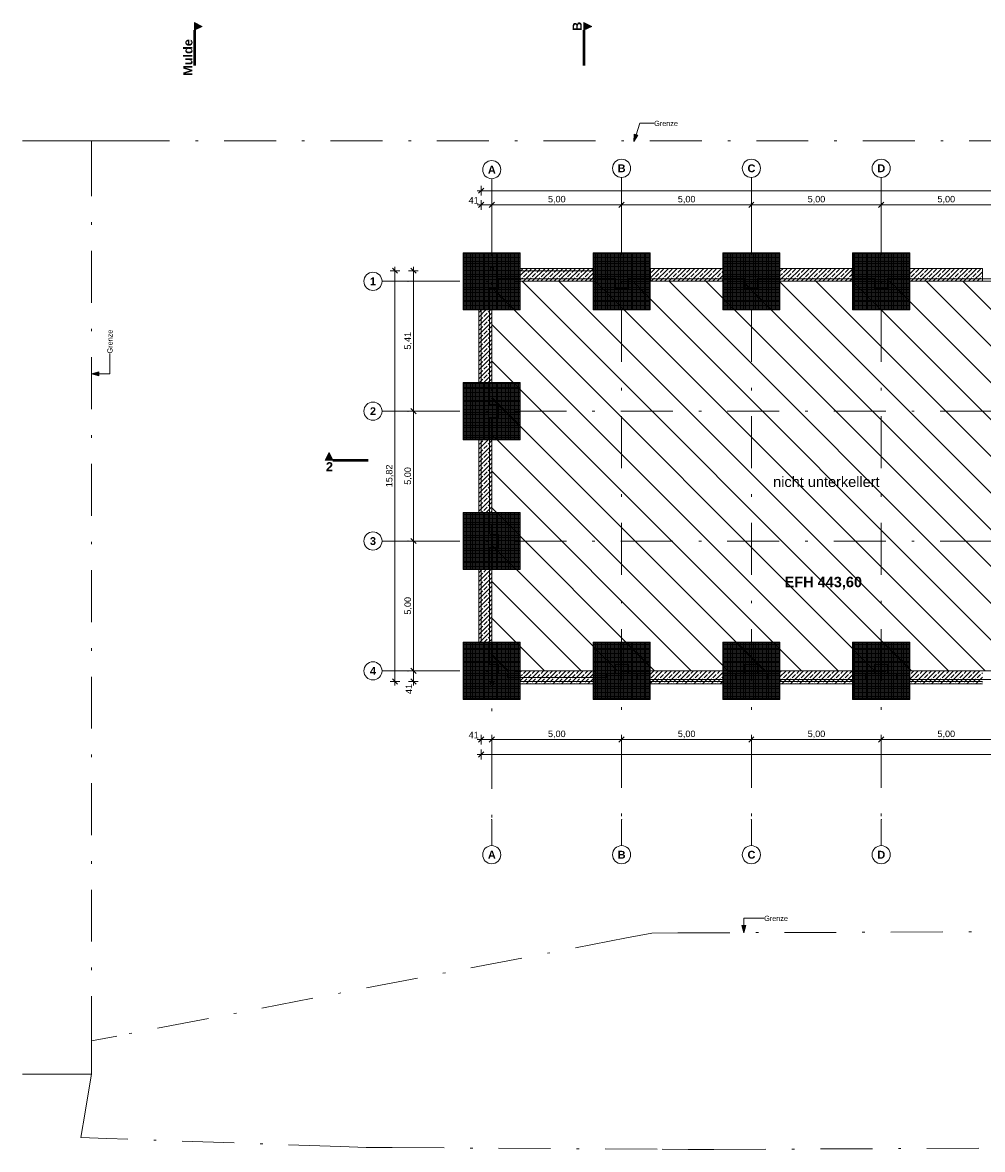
# Model space of a CAD drawing. Header units: metres. Extents: x -0.3 to 72.4, y 10.2 to 53.6.
# Tile 1 of 2: x -0.3 to 36.7, y 10.2 to 53.6. Entities that reach past the tile are written whole.
import ezdxf

# ---------------------------------------------------------------- set-up
doc = ezdxf.new("R2010")
doc.units = ezdxf.units.M
doc.header["$MEASUREMENT"] = 0
doc.linetypes.add('Raster', pattern=[0.004, 0.002, -0.001, 0, -0.001])
doc.linetypes.add('Schnittlinie', pattern=[0.006, 0.003, -0.0015, 0, -0.0015])
for name, color, linetype in [('-1._Untergeschoss _1_0', 7, 'Continuous'), ('-1._Untergeschoss _1_10 Wand außen', 7, 'Continuous'), ('-1._Untergeschoss _1_20 Fundament', 7, 'Continuous'), ('-1._Untergeschoss _1_20 Unterdämmung', 7, 'Continuous'), ('-1._Untergeschoss _1_30 Dachentwässerung', 7, 'Continuous'), ('-1._Untergeschoss _1_60 Grenzen', 7, 'Continuous'), ('-1._Untergeschoss _1_90 Achsraster', 7, 'Continuous'), ('-1._Untergeschoss _1_90 Allgemein Beschriftung', 7, 'Continuous'), ('-1._Untergeschoss _1_94 Genehmigungsplanung Bemaßung', 7, 'Continuous'), ('-1._Untergeschoss _1_98 Schnitt Marker', 7, 'Continuous')]:
    doc.layers.add(name, color=color, linetype=linetype)
doc.styles.add('ERSTELLTER_STIL_1', font='arial.ttf')
doc.styles.add('ERSTELLTER_STIL_2', font='arial.ttf')
doc.styles.add('ERSTELLTER_STIL_3', font='ARIALUNI.ttf')
pattern_1 = [(0, (28451.877617, 34848.60729), (0, 0.05), []), (90, (28451.877617, 34848.60729), (-0.05, 0), [])]
pattern_2 = [(45, (28451.87762, 34848.6073), (-0.1697056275, 0.1697056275), []), (45, (28451.79276, 34848.69214), (-0.1697056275, 0.1697056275), [0.18, -0.06])]

msp = doc.modelspace()

# ---------------------------------------------------------------- hatches: boundary and pattern name
at = {"layer": '-1._Untergeschoss _1_0', "linetype": 'Continuous', "lineweight": 18}
h = msp.add_hatch(dxfattribs=at)
h.set_pattern_fill('Bauliche_Anlagen__vorhan_39', color=8, style=0, pattern_type=2)
h.set_pattern_definition([(135, (28451.8776, 34848.6073), (0.707106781, 0.707106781), [])])
h.paths.add_polyline_path([(17.751, 43.59), (17.751, 28.59), (57.865, 28.59), (57.865, 43.59)])
at = {"layer": '-1._Untergeschoss _1_20 Fundament', "linetype": 'Continuous', "lineweight": 18}
h = msp.add_hatch(dxfattribs=at)
h.set_pattern_fill('Beton__Fertigteil_Träger_1D', color=8, style=0, pattern_type=2)
h.set_pattern_definition(pattern_1)
h.paths.add_polyline_path([(16.651, 42.49), (18.851, 42.49), (18.851, 44.69), (16.651, 44.69)])
h = msp.add_hatch(dxfattribs=at)
h.set_pattern_fill('Beton__Fertigteil_Träger_1D', color=8, style=0, pattern_type=2)
h.set_pattern_definition(pattern_1)
h.paths.add_polyline_path([(21.651, 42.49), (23.851, 42.49), (23.851, 44.69), (21.651, 44.69)])
h = msp.add_hatch(dxfattribs=at)
h.set_pattern_fill('Beton__Fertigteil_Träger_1D', color=8, style=0, pattern_type=2)
h.set_pattern_definition(pattern_1)
h.paths.add_polyline_path([(26.651, 42.49), (28.851, 42.49), (28.851, 44.69), (26.651, 44.69)])
h = msp.add_hatch(dxfattribs=at)
h.set_pattern_fill('Beton__Fertigteil_Träger_1D', color=8, style=0, pattern_type=2)
h.set_pattern_definition(pattern_1)
h.paths.add_polyline_path([(31.651, 42.49), (33.851, 42.49), (33.851, 44.69), (31.651, 44.69)])
at = {"layer": '-1._Untergeschoss _1_20 Fundament', "linetype": 'Continuous', "lineweight": 13, "true_color": 0x000100}
h = msp.add_hatch(dxfattribs=at)
h.set_pattern_fill('Beton__Stahlbeton_0001', color=98, style=0, pattern_type=2)
h.set_pattern_definition(pattern_2)
h.paths.add_polyline_path([(18.85, 43.59), (21.651, 43.59), (21.651, 44.09), (18.85, 44.09)])
h = msp.add_hatch(dxfattribs=at)
h.set_pattern_fill('Beton__Stahlbeton_0001', color=98, style=0, pattern_type=2)
h.set_pattern_definition(pattern_2)
h.paths.add_polyline_path([(23.859, 43.59), (26.657, 43.59), (26.657, 44.09), (23.859, 44.09)])
h = msp.add_hatch(dxfattribs=at)
h.set_pattern_fill('Beton__Stahlbeton_0001', color=98, style=0, pattern_type=2)
h.set_pattern_definition(pattern_2)
h.paths.add_polyline_path([(28.839, 43.59), (31.637, 43.59), (31.637, 44.09), (28.839, 44.09)])
h = msp.add_hatch(dxfattribs=at)
h.set_pattern_fill('Beton__Stahlbeton_0001', color=98, style=0, pattern_type=2)
h.set_pattern_definition(pattern_2)
h.paths.add_polyline_path([(33.851, 43.59), (36.649, 43.59), (36.649, 44.09), (33.851, 44.09)])
h = msp.add_hatch(dxfattribs=at)
h.set_pattern_fill('Beton__Stahlbeton_0001', color=98, style=0, pattern_type=2)
h.set_pattern_definition(pattern_2)
h.paths.add_polyline_path([(17.751, 39.69), (17.751, 42.49), (17.251, 42.49), (17.251, 39.69)])
at = {"layer": '-1._Untergeschoss _1_20 Fundament', "linetype": 'Continuous', "lineweight": 18}
h = msp.add_hatch(dxfattribs=at)
h.set_pattern_fill('Beton__Fertigteil_Träger_1D', color=8, style=0, pattern_type=2)
h.set_pattern_definition(pattern_1)
h.paths.add_polyline_path([(16.651, 37.49), (18.851, 37.49), (18.851, 39.69), (16.651, 39.69)])
at = {"layer": '-1._Untergeschoss _1_20 Fundament', "linetype": 'Continuous', "lineweight": 13, "true_color": 0x000100}
h = msp.add_hatch(dxfattribs=at)
h.set_pattern_fill('Beton__Stahlbeton_0001', color=98, style=0, pattern_type=2)
h.set_pattern_definition(pattern_2)
h.paths.add_polyline_path([(17.751, 34.69), (17.751, 37.49), (17.251, 37.49), (17.251, 34.69)])
at = {"layer": '-1._Untergeschoss _1_20 Fundament', "linetype": 'Continuous', "lineweight": 18}
h = msp.add_hatch(dxfattribs=at)
h.set_pattern_fill('Beton__Fertigteil_Träger_1D', color=8, style=0, pattern_type=2)
h.set_pattern_definition(pattern_1)
h.paths.add_polyline_path([(16.651, 32.49), (18.851, 32.49), (18.851, 34.69), (16.651, 34.69)])
at = {"layer": '-1._Untergeschoss _1_20 Fundament', "linetype": 'Continuous', "lineweight": 13, "true_color": 0x000100}
h = msp.add_hatch(dxfattribs=at)
h.set_pattern_fill('Beton__Stahlbeton_0001', color=98, style=0, pattern_type=2)
h.set_pattern_definition(pattern_2)
h.paths.add_polyline_path([(17.751, 29.69), (17.751, 32.49), (17.251, 32.49), (17.251, 29.69)])
at = {"layer": '-1._Untergeschoss _1_20 Fundament', "linetype": 'Continuous', "lineweight": 18}
h = msp.add_hatch(dxfattribs=at)
h.set_pattern_fill('Beton__Fertigteil_Träger_1D', color=8, style=0, pattern_type=2)
h.set_pattern_definition(pattern_1)
h.paths.add_polyline_path([(16.651, 27.49), (18.851, 27.49), (18.851, 29.69), (16.651, 29.69)])
h = msp.add_hatch(dxfattribs=at)
h.set_pattern_fill('Beton__Fertigteil_Träger_1D', color=8, style=0, pattern_type=2)
h.set_pattern_definition(pattern_1)
h.paths.add_polyline_path([(21.651, 27.49), (23.851, 27.49), (23.851, 29.69), (21.651, 29.69)])
h = msp.add_hatch(dxfattribs=at)
h.set_pattern_fill('Beton__Fertigteil_Träger_1D', color=8, style=0, pattern_type=2)
h.set_pattern_definition(pattern_1)
h.paths.add_polyline_path([(26.651, 27.49), (28.851, 27.49), (28.851, 29.69), (26.651, 29.69)])
h = msp.add_hatch(dxfattribs=at)
h.set_pattern_fill('Beton__Fertigteil_Träger_1D', color=8, style=0, pattern_type=2)
h.set_pattern_definition(pattern_1)
h.paths.add_polyline_path([(31.651, 27.49), (33.851, 27.49), (33.851, 29.69), (31.651, 29.69)])
at = {"layer": '-1._Untergeschoss _1_20 Fundament', "linetype": 'Continuous', "lineweight": 13, "true_color": 0x000100}
h = msp.add_hatch(dxfattribs=at)
h.set_pattern_fill('Beton__Stahlbeton_0001', color=98, style=0, pattern_type=2)
h.set_pattern_definition(pattern_2)
h.paths.add_polyline_path([(21.651, 28.59), (18.851, 28.59), (18.851, 28.09), (21.651, 28.09)])
h = msp.add_hatch(dxfattribs=at)
h.set_pattern_fill('Beton__Stahlbeton_0001', color=98, style=0, pattern_type=2)
h.set_pattern_definition(pattern_2)
h.paths.add_polyline_path([(26.651, 28.59), (23.851, 28.59), (23.851, 28.09), (26.651, 28.09)])
h = msp.add_hatch(dxfattribs=at)
h.set_pattern_fill('Beton__Stahlbeton_0001', color=98, style=0, pattern_type=2)
h.set_pattern_definition(pattern_2)
h.paths.add_polyline_path([(31.651, 28.59), (28.851, 28.59), (28.851, 28.09), (31.651, 28.09)])
h = msp.add_hatch(dxfattribs=at)
h.set_pattern_fill('Beton__Stahlbeton_0001', color=98, style=0, pattern_type=2)
h.set_pattern_definition(pattern_2)
h.paths.add_polyline_path([(36.651, 28.59), (33.851, 28.59), (33.851, 28.09), (36.651, 28.09)])
at = {"layer": '-1._Untergeschoss _1_90 Allgemein Beschriftung', "linetype": 'Continuous', "lineweight": 0, "true_color": 0x000000}
for points in [[(23.224, 48.97), (23.383, 49.212), (23.241, 49.26)], [(2.342, 40.031), (2.622, 39.956), (2.622, 40.106)], [(27.46, 18.508), (27.535, 18.788), (27.385, 18.788)]]:
    msp.add_hatch(color=18, dxfattribs=at).paths.add_polyline_path(points)
at = {"layer": '-1._Untergeschoss _1_98 Schnitt Marker', "linetype": 'Continuous', "lineweight": 0, "true_color": 0x000000}
for points in [[(6.304, 53.555), (6.304, 53.255), (6.604, 53.405)], [(21.302, 53.555), (21.302, 53.255), (21.602, 53.405)], [(11.335, 36.705), (11.635, 36.705), (11.485, 37.005)]]:
    msp.add_hatch(color=18, dxfattribs=at).paths.add_polyline_path(points)

# ---------------------------------------------------------------- linework, layer by layer
at = {"layer": '-1._Untergeschoss _1_10 Wand außen', "color": 7, "linetype": 'Continuous', "lineweight": 13, "ltscale": 1000}
for p, q in [((18.829, 44), (21.628, 44)), ((17.341, 39.69), (17.341, 42.49)), ((17.341, 34.69), (17.341, 37.49)), ((17.341, 29.69), (17.341, 32.49)), ((21.651, 28.18), (18.86, 28.18)), ((26.651, 28.18), (23.861, 28.18)), ((31.651, 28.18), (28.861, 28.18)), ((36.628, 28.18), (33.838, 28.18))]:
    msp.add_line(p, q, dxfattribs=at)
at = {"layer": '-1._Untergeschoss _1_20 Fundament', "color": 7, "linetype": 'Continuous', "lineweight": 13, "ltscale": 1000, "flags": 128}
for points in [[(18.851, 44.69), (16.651, 44.69)], [(16.651, 44.69), (16.651, 42.49)], [(18.851, 42.49), (18.851, 44.69)], [(23.851, 44.69), (21.651, 44.69)], [(21.651, 44.69), (21.651, 42.49)], [(23.851, 42.49), (23.851, 44.69)], [(28.851, 44.69), (26.651, 44.69)], [(26.651, 44.69), (26.651, 42.49)], [(28.851, 42.49), (28.851, 44.69)], [(33.851, 44.69), (31.651, 44.69)], [(31.651, 44.69), (31.651, 42.49)], [(33.851, 42.49), (33.851, 44.69)], [(21.651, 44.09), (18.85, 44.09)], [(18.85, 44.09), (18.85, 43.59)], [(21.651, 43.59), (21.651, 44.09)], [(26.657, 44.09), (23.859, 44.09)], [(23.859, 44.09), (23.859, 43.59)], [(26.657, 43.59), (26.657, 44.09)], [(31.637, 44.09), (28.839, 44.09)], [(28.839, 44.09), (28.839, 43.59)], [(31.637, 43.59), (31.637, 44.09)], [(36.649, 44.09), (33.851, 44.09)], [(33.851, 44.09), (33.851, 43.59)], [(36.649, 43.59), (36.649, 44.09)], [(18.85, 43.59), (21.651, 43.59)], [(23.859, 43.59), (26.657, 43.59)], [(28.839, 43.59), (31.637, 43.59)], [(33.851, 43.59), (36.649, 43.59)], [(16.651, 42.49), (18.851, 42.49)], [(17.751, 42.49), (17.251, 42.49)], [(17.251, 42.49), (17.251, 39.69)], [(17.751, 39.69), (17.751, 42.49)], [(21.651, 42.49), (23.851, 42.49)], [(26.651, 42.49), (28.851, 42.49)], [(31.651, 42.49), (33.851, 42.49)], [(18.851, 39.69), (16.651, 39.69)], [(16.651, 39.69), (16.651, 37.49)], [(17.251, 39.69), (17.751, 39.69)], [(18.851, 37.49), (18.851, 39.69)], [(16.651, 37.49), (18.851, 37.49)], [(17.751, 37.49), (17.251, 37.49)], [(17.251, 37.49), (17.251, 34.69)], [(17.751, 34.69), (17.751, 37.49)], [(18.851, 34.69), (16.651, 34.69)], [(16.651, 34.69), (16.651, 32.49)], [(17.251, 34.69), (17.751, 34.69)], [(18.851, 32.49), (18.851, 34.69)], [(16.651, 32.49), (18.851, 32.49)], [(17.751, 32.49), (17.251, 32.49)], [(17.251, 32.49), (17.251, 29.69)], [(17.751, 29.69), (17.751, 32.49)], [(18.851, 29.69), (16.651, 29.69)], [(16.651, 29.69), (16.651, 27.49)], [(17.251, 29.69), (17.751, 29.69)], [(18.851, 27.49), (18.851, 29.69)], [(23.851, 29.69), (21.651, 29.69)], [(21.651, 29.69), (21.651, 27.49)], [(23.851, 27.49), (23.851, 29.69)], [(28.851, 29.69), (26.651, 29.69)], [(26.651, 29.69), (26.651, 27.49)], [(28.851, 27.49), (28.851, 29.69)], [(33.851, 29.69), (31.651, 29.69)], [(31.651, 29.69), (31.651, 27.49)], [(33.851, 27.49), (33.851, 29.69)], [(21.651, 28.59), (18.851, 28.59)], [(18.851, 28.59), (18.851, 28.09)], [(21.651, 28.09), (21.651, 28.59)], [(26.651, 28.59), (23.851, 28.59)], [(23.851, 28.59), (23.851, 28.09)], [(26.651, 28.09), (26.651, 28.59)], [(31.651, 28.59), (28.851, 28.59)], [(28.851, 28.59), (28.851, 28.09)], [(31.651, 28.09), (31.651, 28.59)], [(36.651, 28.59), (33.851, 28.59)], [(33.851, 28.59), (33.851, 28.09)], [(18.851, 28.09), (21.651, 28.09)], [(23.851, 28.09), (26.651, 28.09)], [(28.851, 28.09), (31.651, 28.09)], [(33.851, 28.09), (36.651, 28.09)], [(16.651, 27.49), (18.851, 27.49)], [(21.651, 27.49), (23.851, 27.49)], [(26.651, 27.49), (28.851, 27.49)], [(31.651, 27.49), (33.851, 27.49)]]:
    msp.add_lwpolyline(points, dxfattribs=at)
at = {"layer": '-1._Untergeschoss _1_20 Unterdämmung', "color": 7, "linetype": 'Continuous', "lineweight": 13, "ltscale": 1000, "flags": 128}
msp.add_lwpolyline([(37.501, 43.68), (33.001, 43.68), (33.001, 43.34), (32.501, 43.34), (32.501, 43.68), (28.001, 43.68), (28.001, 43.34), (27.501, 43.34), (27.501, 43.68), (23, 43.68), (23, 43.34), (22.501, 43.34), (22.501, 43.68), (18.001, 43.68), (18.001, 43.34), (17.661, 43.34), (17.661, 38.84), (18.001, 38.84), (18.001, 38.34), (17.661, 38.34), (17.661, 33.84), (18.001, 33.84), (18.001, 33.34), (17.661, 33.34), (17.661, 28.84), (18.001, 28.84), (18.001, 28.5), (18.351, 28.5), (18.351, 28.34), (22.151, 28.34), (22.151, 28.5), (22.501, 28.5), (22.501, 28.84), (23.001, 28.84), (23.001, 28.5), (23.351, 28.5), (23.351, 28.258), (27.151, 28.258), (27.151, 28.5), (27.501, 28.5), (27.501, 28.84), (28.001, 28.84), (28.001, 28.5), (28.351, 28.5), (28.351, 28.258), (32.151, 28.258), (32.151, 28.5), (32.501, 28.5), (32.501, 28.84), (33.001, 28.84), (33.001, 28.5), (33.351, 28.5), (33.351, 28.258), (37.151, 28.258)], dxfattribs=at)
at = {"layer": '-1._Untergeschoss _1_30 Dachentwässerung', "color": 7, "linetype": 'Continuous', "lineweight": 13, "ltscale": 1000, "flags": 128}
for points in [[(17.841, 44.004), (17.801, 44.004), (17.801, 44.104, 1), (17.701, 44.104), (17.701, 44.004), (17.661, 44.004), (17.661, 44.006), (17.699, 44.006), (17.699, 44.104, -1), (17.803, 44.104), (17.803, 44.006), (17.841, 44.006)], [(17.841, 44.004), (17.801, 44.004), (17.801, 44.104, 1), (17.701, 44.104), (17.701, 44.004), (17.661, 44.004), (17.661, 44.006), (17.699, 44.006), (17.699, 44.104, -1), (17.803, 44.104), (17.803, 44.006), (17.841, 44.006)], [(17.841, 44.004), (17.801, 44.004), (17.801, 44.104, 1), (17.701, 44.104), (17.701, 44.004), (17.661, 44.004), (17.661, 44.006), (17.699, 44.006), (17.699, 44.104, -1), (17.803, 44.104), (17.803, 44.006), (17.841, 44.006)], [(17.701, 44.104, 1), (17.801, 44.104, 1)], [(17.841, 28.176), (17.801, 28.176), (17.801, 28.076, -1), (17.701, 28.076), (17.701, 28.176), (17.661, 28.176), (17.661, 28.174), (17.699, 28.174), (17.699, 28.076, 1), (17.803, 28.076), (17.803, 28.174), (17.841, 28.174)], [(17.841, 28.176), (17.801, 28.176), (17.801, 28.076, -1), (17.701, 28.076), (17.701, 28.176), (17.661, 28.176), (17.661, 28.174), (17.699, 28.174), (17.699, 28.076, 1), (17.803, 28.076), (17.803, 28.174), (17.841, 28.174)], [(17.841, 28.176), (17.801, 28.176), (17.801, 28.076, -1), (17.701, 28.076), (17.701, 28.176), (17.661, 28.176), (17.661, 28.174), (17.699, 28.174), (17.699, 28.076, 1), (17.803, 28.076), (17.803, 28.174), (17.841, 28.174)], [(17.701, 28.076, -1), (17.801, 28.076, -1)]]:
    msp.add_lwpolyline(points, format="xyb", close=True, dxfattribs=at)
at = {"layer": '-1._Untergeschoss _1_60 Grenzen', "color": 8, "linetype": 'Raster', "lineweight": 18, "ltscale": 1000}
for p, q in [((1.342, 49), (-0.32, 49.002)), ((1.342, 49), (2.342, 48.998)), ((-0.32, 13.058), (1.342, 13.063)), ((1.342, 13.063), (2.342, 13.065))]:
    msp.add_line(p, q, dxfattribs=at)
at = {"layer": '-1._Untergeschoss _1_60 Grenzen', "color": 7, "linetype": 'Raster', "lineweight": 13, "ltscale": 1000}
for p, q in [((3.342, 48.999), (2.342, 48.999)), ((2.342, 47.998), (2.342, 48.998)), ((3.342, 48.999), (72.435, 48.999)), ((2.342, 14.065), (2.342, 47.998)), ((24.922, 18.498), (72.435, 18.682)), ((22.94, 18.306), (3.314, 14.53)), ((22.94, 18.306), (23.922, 18.494)), ((24.922, 18.498), (23.922, 18.494)), ((3.314, 14.53), (2.332, 14.341)), ((2.342, 14.065), (2.342, 13.065)), ((2.175, 12.079), (2.342, 13.065)), ((2.094, 11.603), (2.175, 12.079)), ((2.094, 11.603), (1.928, 10.617)), ((2.927, 10.583), (1.928, 10.617)), ((11.927, 10.276), (2.927, 10.583)), ((11.927, 10.276), (12.926, 10.242)), ((13.917, 10.236), (12.917, 10.242)), ((13.917, 10.236), (24.31, 10.168)), ((24.31, 10.168), (25.31, 10.162)), ((26.31, 10.166), (25.31, 10.162)), ((26.31, 10.166), (45.237, 10.245))]:
    msp.add_line(p, q, dxfattribs=at)
at = {"layer": '-1._Untergeschoss _1_90 Achsraster', "color": 14, "linetype": 'Raster', "lineweight": 18, "ltscale": 1000, "true_color": 0xa80000}
for p, q in [((17.751, 46.542), (17.751, 47.542)), ((22.751, 46.592), (22.751, 47.592)), ((27.751, 46.592), (27.751, 47.592)), ((32.751, 46.592), (32.751, 47.592)), ((17.751, 46.542), (17.751, 22.861)), ((22.751, 46.592), (22.751, 22.861)), ((27.751, 46.592), (27.751, 22.861)), ((32.751, 46.592), (32.751, 22.861)), ((14.524, 43.59), (13.524, 43.59)), ((14.524, 43.59), (58.967, 43.59)), ((14.524, 38.59), (13.524, 38.59)), ((14.524, 38.59), (58.967, 38.59)), ((14.524, 33.59), (13.524, 33.59)), ((14.524, 33.59), (58.967, 33.59)), ((14.524, 28.59), (13.524, 28.59)), ((14.524, 28.59), (58.967, 28.59)), ((17.751, 22.861), (17.751, 21.861)), ((22.751, 22.861), (22.751, 21.861)), ((27.751, 22.861), (27.751, 21.861)), ((32.751, 22.861), (32.751, 21.861))]:
    msp.add_line(p, q, dxfattribs=at)
at = {"layer": '-1._Untergeschoss _1_90 Achsraster', "color": 14, "linetype": 'Continuous', "lineweight": 18, "ltscale": 1000, "true_color": 0xa80000, "flags": 128}
for points in [[(17.751, 47.542, 1), (17.751, 48.242, 1)], [(22.751, 47.592, 1), (22.751, 48.292, 1)], [(27.751, 47.592, 1), (27.751, 48.292, 1)], [(32.751, 47.592, 1), (32.751, 48.292, 1)], [(13.524, 43.59, 1), (12.824, 43.59, 1)], [(13.524, 38.59, 1), (12.824, 38.59, 1)], [(13.524, 33.59, 1), (12.824, 33.59, 1)], [(13.524, 28.59, 1), (12.824, 28.59, 1)], [(17.751, 21.161, 1), (17.751, 21.861, 1)], [(22.751, 21.161, 1), (22.751, 21.861, 1)], [(27.751, 21.161, 1), (27.751, 21.861, 1)], [(32.751, 21.161, 1), (32.751, 21.861, 1)]]:
    msp.add_lwpolyline(points, format="xyb", close=True, dxfattribs=at)
at = {"layer": '-1._Untergeschoss _1_90 Achsraster', "color": 14, "linetype": 'Raster', "lineweight": 18, "ltscale": 1000, "true_color": 0xa80000}
for p in [(17.751, 46.542), (17.751, 46.542), (22.751, 46.592), (22.751, 46.592), (27.751, 46.592), (27.751, 46.592), (32.751, 46.592), (32.751, 46.592), (14.524, 43.59), (14.524, 43.59), (14.524, 38.59), (14.524, 38.59), (14.524, 33.59), (14.524, 33.59), (14.524, 28.59), (14.524, 28.59), (17.751, 22.861), (17.751, 22.861), (22.751, 22.861), (22.751, 22.861), (27.751, 22.861), (27.751, 22.861), (32.751, 22.861), (32.751, 22.861)]:
    msp.add_point(p, dxfattribs=at)
at = {"layer": '-1._Untergeschoss _1_90 Allgemein Beschriftung', "color": 7, "linetype": 'Continuous', "lineweight": 13, "ltscale": 1000}
for p, q in [((23.312, 49.236), (23.459, 49.679)), ((23.459, 49.679), (24.005, 49.679)), ((23.224, 48.97), (23.241, 49.26)), ((23.224, 48.97), (23.383, 49.212)), ((23.241, 49.26), (23.383, 49.212)), ((3.038, 40.031), (3.038, 40.813)), ((2.342, 40.031), (2.622, 40.106)), ((2.342, 40.031), (2.622, 39.956)), ((2.622, 40.106), (2.622, 39.956)), ((2.622, 40.031), (3.038, 40.031)), ((27.385, 18.788), (27.535, 18.788)), ((27.46, 18.508), (27.385, 18.788)), ((27.46, 18.788), (27.46, 19.068)), ((27.46, 19.068), (28.241, 19.068)), ((27.46, 18.508), (27.535, 18.788))]:
    msp.add_line(p, q, dxfattribs=at)
at = {"layer": '-1._Untergeschoss _1_94 Genehmigungsplanung Bemaßung', "color": 7, "linetype": 'Continuous', "lineweight": 13, "ltscale": 1000}
for p, q in [((17.191, 47.08), (17.341, 47.08)), ((17.441, 47.18), (17.241, 46.98)), ((17.341, 46.893), (17.341, 47.268)), ((17.341, 47.08), (58.162, 47.08)), ((17.191, 46.533), (17.341, 46.533)), ((17.441, 46.633), (17.241, 46.433)), ((17.341, 46.345), (17.341, 46.72)), ((17.341, 46.533), (17.751, 46.533)), ((17.851, 46.633), (17.651, 46.433)), ((17.751, 46.345), (17.751, 46.72)), ((17.751, 46.533), (22.751, 46.533)), ((22.851, 46.633), (22.651, 46.433)), ((22.751, 46.345), (22.751, 46.72)), ((22.751, 46.533), (27.751, 46.533)), ((27.851, 46.633), (27.651, 46.433)), ((27.751, 46.345), (27.751, 46.72)), ((27.751, 46.533), (32.751, 46.533)), ((32.851, 46.633), (32.651, 46.433)), ((32.751, 46.345), (32.751, 46.72)), ((32.751, 46.533), (37.751, 46.533)), ((14.21, 44), (13.835, 44)), ((14.122, 43.9), (13.922, 44.1)), ((14.022, 44), (14.022, 44.15)), ((14.022, 28.18), (14.022, 44)), ((14.922, 44), (14.547, 44)), ((14.835, 43.9), (14.635, 44.1)), ((14.735, 44), (14.735, 44.15)), ((14.735, 38.59), (14.735, 44)), ((14.635, 38.69), (14.835, 38.49)), ((14.922, 38.59), (14.547, 38.59)), ((14.735, 33.59), (14.735, 38.59)), ((14.922, 33.59), (14.547, 33.59)), ((14.635, 33.69), (14.835, 33.49)), ((14.735, 28.59), (14.735, 33.59)), ((14.635, 28.69), (14.835, 28.49)), ((13.922, 28.28), (14.122, 28.08)), ((14.922, 28.59), (14.547, 28.59)), ((14.635, 28.28), (14.835, 28.08)), ((14.735, 28.18), (14.735, 28.59)), ((14.21, 28.18), (13.835, 28.18)), ((14.022, 28.03), (14.022, 28.18)), ((14.922, 28.18), (14.547, 28.18)), ((14.735, 28.03), (14.735, 28.18)), ((17.441, 26.044), (17.241, 25.844)), ((17.341, 25.756), (17.341, 26.131)), ((17.851, 26.044), (17.651, 25.844)), ((17.751, 25.756), (17.751, 26.131)), ((22.851, 26.044), (22.651, 25.844)), ((22.751, 25.756), (22.751, 26.131)), ((27.851, 26.044), (27.651, 25.844)), ((27.751, 25.756), (27.751, 26.131)), ((32.851, 26.044), (32.651, 25.844)), ((32.751, 25.756), (32.751, 26.131)), ((17.191, 25.944), (17.341, 25.944)), ((17.341, 25.944), (17.751, 25.944)), ((17.751, 25.944), (22.751, 25.944)), ((22.751, 25.944), (27.751, 25.944)), ((27.751, 25.944), (32.751, 25.944)), ((32.751, 25.944), (37.751, 25.944)), ((17.191, 25.37), (17.341, 25.37)), ((17.441, 25.47), (17.241, 25.27)), ((17.341, 25.183), (17.341, 25.558)), ((17.341, 25.37), (58.162, 25.37))]:
    msp.add_line(p, q, dxfattribs=at)
at = {"layer": '-1._Untergeschoss _1_98 Schnitt Marker', "color": 7, "linetype": 'Schnittlinie', "lineweight": 50, "ltscale": 1000}
for p, q in [((6.304, 53.255), (6.304, 51.905)), ((21.302, 53.255), (21.302, 51.905)), ((11.635, 36.705), (12.985, 36.705))]:
    msp.add_line(p, q, dxfattribs=at)
at = {"layer": '-1._Untergeschoss _1_98 Schnitt Marker', "color": 7, "linetype": 'Continuous', "lineweight": 13, "ltscale": 1000, "flags": 128}
for points in [[(6.304, 53.555), (6.304, 53.255), (6.604, 53.405)], [(21.302, 53.555), (21.302, 53.255), (21.602, 53.405)], [(11.335, 36.705), (11.635, 36.705), (11.485, 37.005)]]:
    msp.add_lwpolyline(points, close=True, dxfattribs=at)

# ---------------------------------------------------------------- texts
at = {"layer": '-1._Untergeschoss _1_10 Wand außen', "color": 7, "linetype": 'Continuous', "lineweight": 13, "char_height": 0.4, "attachment_point": 1}
for s, insert, style in [('\\A1;{\\pql;\\fArial|b0|i0|c0|p0;\\W1.000000;nicht unterkeller\\fArial|b0|i0|c0|p0;\\W1.000000;t}', (28.589, 36.072), 'ERSTELLTER_STIL_2'), ('\\A1;{\\pql;\\fArial|b1|i0|c0|p0;\\W1.000000;EFH 443,\\fArial|b1|i0|c0|p0;\\W1.000000;6\\fArial|b1|i0|c0|p0;\\W1.000000;0}', (29.029, 32.212), 'ERSTELLTER_STIL_1')]:
    msp.add_mtext(s, dxfattribs=dict(at, insert=insert, style=style))
at = {"layer": '-1._Untergeschoss _1_90 Achsraster', "color": 14, "linetype": 'Continuous', "lineweight": 18, "true_color": 0xa80000, "char_height": 0.3, "attachment_point": 1, "style": 'ERSTELLTER_STIL_1'}
for s, insert in [('\\A1;{\\pql;\\pt0;\\fArial|b1|i0|c0|p0;\\W1.000000;A}', (17.603, 48.042)), ('\\A1;{\\pql;\\pt0;\\fArial|b1|i0|c0|p0;\\W1.000000;B}', (22.603, 48.092)), ('\\A1;{\\pql;\\pt0;\\fArial|b1|i0|c0|p0;\\W1.000000;C}', (27.603, 48.092)), ('\\A1;{\\pql;\\pt0;\\fArial|b1|i0|c0|p0;\\W1.000000;D}', (32.603, 48.092)), ('\\A1;{\\pql;\\pt0;\\fArial|b1|i0|c0|p0;\\W1.000000;1}', (13.06, 43.74)), ('\\A1;{\\pql;\\pt0;\\fArial|b1|i0|c0|p0;\\W1.000000;2}', (13.06, 38.74)), ('\\A1;{\\pql;\\pt0;\\fArial|b1|i0|c0|p0;\\W1.000000;3}', (13.06, 33.74)), ('\\A1;{\\pql;\\pt0;\\fArial|b1|i0|c0|p0;\\W1.000000;4}', (13.06, 28.74)), ('\\A1;{\\pql;\\pt0;\\fArial|b1|i0|c0|p0;\\W1.000000;A}', (17.603, 21.661)), ('\\A1;{\\pql;\\pt0;\\fArial|b1|i0|c0|p0;\\W1.000000;B}', (22.603, 21.661)), ('\\A1;{\\pql;\\pt0;\\fArial|b1|i0|c0|p0;\\W1.000000;C}', (27.603, 21.661)), ('\\A1;{\\pql;\\pt0;\\fArial|b1|i0|c0|p0;\\W1.000000;D}', (32.603, 21.661))]:
    msp.add_mtext(s, dxfattribs=dict(at, insert=insert))
at = {"layer": '-1._Untergeschoss _1_90 Allgemein Beschriftung', "color": 7, "linetype": 'Continuous', "lineweight": 13, "char_height": 0.2, "attachment_point": 4, "style": 'ERSTELLTER_STIL_3'}
for insert in [(24.005, 49.669), (28.241, 19.058)]:
    msp.add_mtext('\\A1;{\\pql;\\fArial Unicode MS|b0|i0|c0|p0;\\W1.000000;Grenze\\fArial Unicode MS|b0|i0|c0|p0;\\W1.000000; }', dxfattribs=dict(at, insert=insert))
at = {"layer": '-1._Untergeschoss _1_90 Allgemein Beschriftung', "color": 7, "linetype": 'Continuous', "lineweight": 13, "insert": (3.048, 40.813), "char_height": 0.2, "attachment_point": 4, "rotation": 90, "style": 'ERSTELLTER_STIL_3'}
msp.add_mtext('\\A1;{\\pql;\\fArial Unicode MS|b0|i0|c0|p0;\\W1.000000;Grenze\\fArial Unicode MS|b0|i0|c0|p0;\\W1.000000; }', dxfattribs=at)
at = {"layer": '-1._Untergeschoss _1_94 Genehmigungsplanung Bemaßung', "color": 7, "linetype": 'Continuous', "lineweight": 13, "char_height": 0.25, "attachment_point": 7, "style": 'ERSTELLTER_STIL_2'}
for s, insert, width in [('\\A1;{\\pql;\\fArial|b0|i0|c0|p0;\\W1.000000;41}', (16.86, 46.583), 0.38136), ('\\A1;{\\pql;\\fArial|b0|i0|c0|p0;\\W1.000000;5,00}', (19.917, 46.583), 0.6673), ('\\A1;{\\pql;\\fArial|b0|i0|c0|p0;\\W1.000000;5,00}', (24.917, 46.583), 0.6673), ('\\A1;{\\pql;\\fArial|b0|i0|c0|p0;\\W1.000000;5,00}', (29.917, 46.583), 0.6673), ('\\A1;{\\pql;\\fArial|b0|i0|c0|p0;\\W1.000000;5,00}', (34.917, 46.583), 0.6673), ('\\A1;{\\pql;\\fArial|b0|i0|c0|p0;\\W1.000000;41}', (16.86, 25.994), 0.38136), ('\\A1;{\\pql;\\fArial|b0|i0|c0|p0;\\W1.000000;5,00}', (19.917, 25.994), 0.6673), ('\\A1;{\\pql;\\fArial|b0|i0|c0|p0;\\W1.000000;5,00}', (24.917, 25.994), 0.6673), ('\\A1;{\\pql;\\fArial|b0|i0|c0|p0;\\W1.000000;5,00}', (29.917, 25.994), 0.6673), ('\\A1;{\\pql;\\fArial|b0|i0|c0|p0;\\W1.000000;5,00}', (34.917, 25.994), 0.6673)]:
    msp.add_mtext(s, dxfattribs=dict(at, insert=insert, width=width))
at = {"layer": '-1._Untergeschoss _1_94 Genehmigungsplanung Bemaßung', "color": 7, "linetype": 'Continuous', "lineweight": 13, "char_height": 0.25, "attachment_point": 7, "rotation": 90, "style": 'ERSTELLTER_STIL_2'}
for s, insert, width in [('\\A1;{\\pql;\\fArial|b0|i0|c0|p0;\\W1.000000;5,41}', (14.685, 40.961), 0.6673), ('\\A1;{\\pql;\\fArial|b0|i0|c0|p0;\\W1.000000;15,82}', (13.972, 35.661), 0.85798), ('\\A1;{\\pql;\\fArial|b0|i0|c0|p0;\\W1.000000;5,00}', (14.685, 35.756), 0.6673), ('\\A1;{\\pql;\\fArial|b0|i0|c0|p0;\\W1.000000;5,00}', (14.685, 30.756), 0.6673), ('\\A1;{\\pql;\\fArial|b0|i0|c0|p0;\\W1.000000;41}', (14.685, 27.698), 0.38136)]:
    msp.add_mtext(s, dxfattribs=dict(at, insert=insert, width=width))
at = {"layer": '-1._Untergeschoss _1_98 Schnitt Marker', "color": 7, "linetype": 'Continuous', "lineweight": 13, "char_height": 0.35, "attachment_point": 7, "rotation": 90, "style": 'ERSTELLTER_STIL_1'}
for s, insert in [('\\A1;{\\pql;\\pt0;\\fArial|b1|i0|c0|p0;\\W1.000000;B}', (21.22, 53.232)), ('\\A1;{\\pql;\\pt0;\\fArial|b1|i0|c0|p0;\\W1.000000;Mulde}', (6.228, 51.503))]:
    msp.add_mtext(s, dxfattribs=dict(at, insert=insert))
at = {"layer": '-1._Untergeschoss _1_98 Schnitt Marker', "color": 7, "linetype": 'Continuous', "lineweight": 13, "insert": (11.364, 36.277), "char_height": 0.35, "attachment_point": 7, "style": 'ERSTELLTER_STIL_1'}
msp.add_mtext('\\A1;{\\pql;\\pt0;\\fArial|b1|i0|c0|p0;\\W1.000000;2}', dxfattribs=at)

doc.saveas('drawing.dxf')
